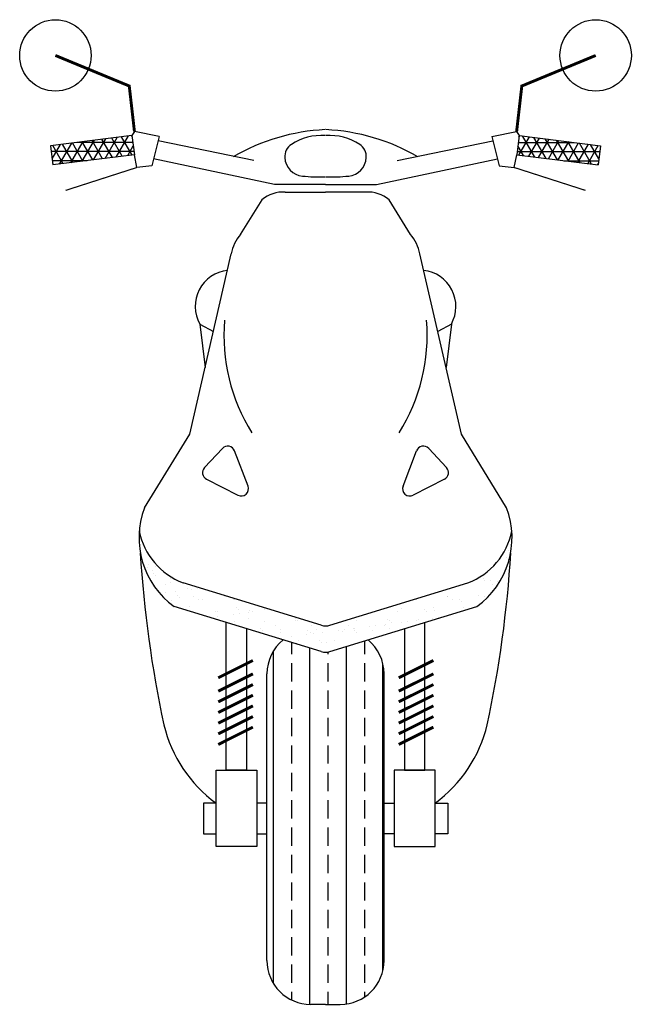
# Model space of a CAD drawing. Extents: x 1.97 to 2.7, y 0.01 to 1.17.
import ezdxf

# ---------------------------------------------------------------- set-up
doc = ezdxf.new("R2010")
doc.units = 0
doc.header["$MEASUREMENT"] = 0
doc.layers.get('0').update_dxf_attribs({"linetype": 'CONTINUOUS'})

# ---------------------------------------------------------------- blocks, each defined once
blk = doc.blocks.new('*X3')
at = {"color": 0}
for p, q in [((13.5441, 2.2084), (13.5441, 2.224)), ((13.6441, 2.2084), (13.6441, 2.2263)), ((13.5191, 1.7575), (13.5191, 2.2127)), ((13.5691, 1.729), (13.5691, 2.2164)), ((13.5941, 2.2084), (13.5941, 2.2111)), ((13.6191, 1.7296), (13.6191, 2.2186)), ((13.5441, 2.1709), (13.5441, 2.1959)), ((13.5941, 2.1709), (13.5941, 2.1959)), ((13.6441, 2.1709), (13.6441, 2.1959)), ((13.6691, 1.7754), (13.6691, 2.1948)), ((13.5441, 2.1334), (13.5441, 2.1584)), ((13.5941, 2.1334), (13.5941, 2.1584)), ((13.6441, 2.1334), (13.6441, 2.1584)), ((13.5441, 2.0959), (13.5441, 2.1209)), ((13.5941, 2.0959), (13.5941, 2.1209)), ((13.6441, 2.0959), (13.6441, 2.1209)), ((13.5441, 2.0584), (13.5441, 2.0834)), ((13.5941, 2.0584), (13.5941, 2.0834)), ((13.6441, 2.0584), (13.6441, 2.0834)), ((13.5441, 2.0209), (13.5441, 2.0459)), ((13.5941, 2.0209), (13.5941, 2.0459)), ((13.6441, 2.0209), (13.6441, 2.0459)), ((13.5441, 1.9834), (13.5441, 2.0084)), ((13.5941, 1.9834), (13.5941, 2.0084)), ((13.6441, 1.9834), (13.6441, 2.0084)), ((13.5441, 1.9459), (13.5441, 1.9709)), ((13.5941, 1.9459), (13.5941, 1.9709)), ((13.6441, 1.9459), (13.6441, 1.9709)), ((13.5441, 1.9084), (13.5441, 1.9334)), ((13.5941, 1.9084), (13.5941, 1.9334)), ((13.6441, 1.9084), (13.6441, 1.9334)), ((13.5441, 1.8709), (13.5441, 1.8959)), ((13.5941, 1.8709), (13.5941, 1.8959)), ((13.6441, 1.8709), (13.6441, 1.8959)), ((13.5441, 1.8334), (13.5441, 1.8584)), ((13.5941, 1.8334), (13.5941, 1.8584)), ((13.6441, 1.8334), (13.6441, 1.8584)), ((13.5441, 1.7959), (13.5441, 1.8209)), ((13.5941, 1.7959), (13.5941, 1.8209)), ((13.6441, 1.7959), (13.6441, 1.8209)), ((13.5441, 1.7584), (13.5441, 1.7834)), ((13.5941, 1.7584), (13.5941, 1.7834)), ((13.6441, 1.7584), (13.6441, 1.7834)), ((13.5441, 1.735), (13.5441, 1.7459)), ((13.5941, 1.729), (13.5941, 1.7459)), ((13.6441, 1.7392), (13.6441, 1.7459))]:
    blk.add_line(p, q, dxfattribs=at)
blk = doc.blocks.new('*X4')
at = {"color": 0}
for p, q in [((13.3353, 2.374), (13.3353, 2.374)), ((13.8404, 2.3507), (13.8404, 2.3507)), ((13.3568, 2.3318), (13.3568, 2.3318)), ((13.8377, 2.341), (13.8377, 2.341)), ((13.8407, 2.3383), (13.8407, 2.3383)), ((13.3463, 2.3266), (13.3463, 2.3266)), ((13.3485, 2.3307), (13.3485, 2.3307)), ((13.3531, 2.3223), (13.3531, 2.3223)), ((13.3546, 2.3188), (13.3546, 2.3188)), ((13.3579, 2.3281), (13.3579, 2.3281)), ((13.3575, 2.3161), (13.3575, 2.3161)), ((13.3774, 2.3069), (13.3774, 2.3069)), ((13.3782, 2.3121), (13.3782, 2.3121)), ((13.7869, 2.3056), (13.7869, 2.3056)), ((13.8065, 2.3115), (13.8065, 2.3115)), ((13.8087, 2.3084), (13.8087, 2.3084)), ((13.817, 2.3095), (13.817, 2.3095)), ((13.8258, 2.3077), (13.8258, 2.3077)), ((13.83, 2.3112), (13.83, 2.3112)), ((13.3589, 2.2973), (13.3589, 2.2973)), ((13.3714, 2.3033), (13.3714, 2.3033)), ((13.3716, 2.2923), (13.3716, 2.2923)), ((13.3846, 2.294), (13.3846, 2.294)), ((13.4008, 2.2979), (13.4008, 2.2979)), ((13.4063, 2.2969), (13.4063, 2.2969)), ((13.4146, 2.298), (13.4146, 2.298)), ((13.7584, 2.2975), (13.7584, 2.2975)), ((13.7789, 2.3035), (13.7789, 2.3035)), ((13.8198, 2.3033), (13.8198, 2.3033)), ((13.3792, 2.2813), (13.3792, 2.2813)), ((13.3874, 2.2888), (13.3874, 2.2888)), ((13.3903, 2.2861), (13.3903, 2.2861)), ((13.4091, 2.2867), (13.4091, 2.2867)), ((13.4158, 2.2824), (13.4158, 2.2824)), ((13.4224, 2.2828), (13.4224, 2.2828)), ((13.4523, 2.2873), (13.4523, 2.2873)), ((13.4643, 2.2834), (13.4643, 2.2834)), ((13.4657, 2.2825), (13.4657, 2.2825)), ((13.7148, 2.2829), (13.7148, 2.2829)), ((13.7573, 2.287), (13.7573, 2.287)), ((13.7579, 2.2873), (13.7579, 2.2873)), ((13.7646, 2.283), (13.7646, 2.283)), ((13.7743, 2.2829), (13.7743, 2.2829)), ((13.7773, 2.2802), (13.7773, 2.2802)), ((13.8005, 2.2885), (13.8005, 2.2885)), ((13.8077, 2.2874), (13.8077, 2.2874)), ((13.4042, 2.2733), (13.4042, 2.2733)), ((13.4401, 2.2669), (13.4401, 2.2669)), ((13.4427, 2.2668), (13.4427, 2.2668)), ((13.4682, 2.2727), (13.4682, 2.2727)), ((13.4712, 2.27), (13.4712, 2.27)), ((13.4725, 2.2642), (13.4725, 2.2642)), ((13.4855, 2.2659), (13.4855, 2.2659)), ((13.4859, 2.2684), (13.4859, 2.2684)), ((13.4899, 2.267), (13.4899, 2.267)), ((13.5072, 2.2687), (13.5072, 2.2687)), ((13.6892, 2.2673), (13.6892, 2.2673)), ((13.6948, 2.2706), (13.6948, 2.2706)), ((13.7262, 2.2688), (13.7262, 2.2688)), ((13.7292, 2.2661), (13.7292, 2.2661)), ((13.738, 2.2722), (13.738, 2.2722)), ((13.7391, 2.2674), (13.7391, 2.2674)), ((13.7799, 2.2727), (13.7799, 2.2727)), ((13.4424, 2.2602), (13.4424, 2.2602)), ((13.4641, 2.2631), (13.4641, 2.2631)), ((13.4653, 2.2526), (13.4653, 2.2526)), ((13.4851, 2.2573), (13.4851, 2.2573)), ((13.5062, 2.2524), (13.5062, 2.2524)), ((13.5491, 2.2567), (13.5491, 2.2567)), ((13.5495, 2.2539), (13.5495, 2.2539)), ((13.5521, 2.254), (13.5521, 2.254)), ((13.6323, 2.2543), (13.6323, 2.2543)), ((13.6755, 2.2558), (13.6755, 2.2558)), ((13.6781, 2.2548), (13.6781, 2.2548)), ((13.6811, 2.2521), (13.6811, 2.2521)), ((13.6942, 2.2519), (13.6942, 2.2519)), ((13.7026, 2.253), (13.7026, 2.253)), ((13.7156, 2.2547), (13.7156, 2.2547)), ((13.7174, 2.2563), (13.7174, 2.2563)), ((13.7373, 2.2576), (13.7373, 2.2576)), ((13.7456, 2.2587), (13.7456, 2.2587)), ((13.4718, 2.2467), (13.4718, 2.2467)), ((13.501, 2.2427), (13.501, 2.2427)), ((13.504, 2.24), (13.504, 2.24)), ((13.5217, 2.2468), (13.5217, 2.2468)), ((13.5284, 2.2425), (13.5284, 2.2425)), ((13.5288, 2.2381), (13.5288, 2.2381)), ((13.566, 2.2413), (13.566, 2.2413)), ((13.5698, 2.2379), (13.5698, 2.2379)), ((13.5715, 2.2469), (13.5715, 2.2469)), ((13.5782, 2.2426), (13.5782, 2.2426)), ((13.5864, 2.2377), (13.5864, 2.2377)), ((13.6081, 2.2406), (13.6081, 2.2406)), ((13.613, 2.2394), (13.613, 2.2394)), ((13.6164, 2.2417), (13.6164, 2.2417)), ((13.6213, 2.247), (13.6213, 2.247)), ((13.6281, 2.2427), (13.6281, 2.2427)), ((13.6294, 2.2434), (13.6294, 2.2434)), ((13.63, 2.2407), (13.63, 2.2407)), ((13.633, 2.238), (13.633, 2.238)), ((13.6512, 2.2463), (13.6512, 2.2463)), ((13.6549, 2.24), (13.6549, 2.24)), ((13.6595, 2.2473), (13.6595, 2.2473)), ((13.6711, 2.2471), (13.6711, 2.2471)), ((13.6725, 2.2491), (13.6725, 2.2491)), ((13.6779, 2.2428), (13.6779, 2.2428)), ((13.5303, 2.2303), (13.5303, 2.2303)), ((13.5433, 2.232), (13.5433, 2.232)), ((13.5527, 2.227), (13.5527, 2.227)), ((13.565, 2.2349), (13.565, 2.2349)), ((13.5734, 2.236), (13.5734, 2.236)), ((13.5819, 2.2267), (13.5819, 2.2267)), ((13.5849, 2.224), (13.5849, 2.224)), ((13.5923, 2.2236), (13.5923, 2.2236)), ((13.6025, 2.2271), (13.6025, 2.2271)), ((13.6333, 2.2234), (13.6333, 2.2234)), ((13.5505, 2.2231), (13.5505, 2.2231))]:
    blk.add_line(p, q, dxfattribs=at)
blk = doc.blocks.new('*X5')
at = {"color": 0}
for p, q in [((13.2571, 2.8828), (13.2738, 2.9116)), ((13.285, 2.8862), (13.2706, 2.9112)), ((13.2727, 2.8847), (13.2893, 2.9135)), ((13.2984, 2.8879), (13.284, 2.9129)), ((13.2883, 2.8867), (13.3049, 2.9155)), ((13.3119, 2.8896), (13.2975, 2.9146)), ((13.3038, 2.8886), (13.3205, 2.9174)), ((13.3254, 2.8913), (13.311, 2.9162)), ((13.3254, 2.9162), (13.3244, 2.9179)), ((13.2158, 2.8861), (13.2271, 2.9058)), ((13.2311, 2.8795), (13.2167, 2.9045)), ((13.226, 2.8789), (13.2427, 2.9077)), ((13.2446, 2.8812), (13.2302, 2.9062)), ((13.2416, 2.8808), (13.2582, 2.9097)), ((13.2581, 2.8829), (13.2436, 2.9078)), ((13.3263, 2.9086), (13.2499, 2.9086)), ((13.2715, 2.8846), (13.2571, 2.9095)), ((13.3194, 2.8905), (13.327, 2.9037)), ((13.3279, 2.8961), (13.2145, 2.8961)), ((13.2639, 2.8836), (13.2161, 2.8836)), ((13.2177, 2.8778), (13.2166, 2.8797))]:
    blk.add_line(p, q, dxfattribs=at)
blk = doc.blocks.new('*X6')
at = {"color": 0}
for p, q in [((13.8554, 2.9162), (13.8563, 2.9179)), ((13.8554, 2.8913), (13.8698, 2.9162)), ((13.8769, 2.8886), (13.8603, 2.9174)), ((13.8688, 2.8896), (13.8833, 2.9146)), ((13.8925, 2.8867), (13.8759, 2.9155)), ((13.8823, 2.8879), (13.8967, 2.9129)), ((13.9081, 2.8847), (13.8914, 2.9135)), ((13.8958, 2.8862), (13.9102, 2.9112)), ((13.9236, 2.8828), (13.907, 2.9116)), ((13.8614, 2.8905), (13.8538, 2.9037)), ((13.8544, 2.9086), (13.9309, 2.9086)), ((13.9092, 2.8846), (13.9236, 2.9095)), ((13.9392, 2.8808), (13.9225, 2.9097)), ((13.9227, 2.8829), (13.9371, 2.9078)), ((13.9362, 2.8812), (13.9506, 2.9062)), ((13.9547, 2.8789), (13.9381, 2.9077)), ((13.9496, 2.8795), (13.964, 2.9045)), ((13.965, 2.8861), (13.9536, 2.9058)), ((13.8528, 2.8961), (13.9662, 2.8961)), ((13.9169, 2.8836), (13.9647, 2.8836)), ((13.9631, 2.8778), (13.9642, 2.8797))]:
    blk.add_line(p, q, dxfattribs=at)
blk = doc.blocks.new('Scooterf')
for p, q in [((-0.0325, 2.8771), (-0.1441, 2.8632)), ((-0.0291, 2.8828), (-0.0325, 2.8771)), ((-0.0325, 2.8771), (-0.0292, 2.8508)), ((0.0048, 2.8759), (-0.0291, 2.8828)), ((0.0048, 2.8759), (-0.0052, 2.8358)), ((0.4606, 2.8759), (0.4945, 2.8828)), ((0.4606, 2.8759), (0.4706, 2.8358)), ((0.4945, 2.8828), (0.4979, 2.8771)), ((0.4979, 2.8771), (0.4946, 2.8508)), ((0.4979, 2.8771), (0.6095, 2.8632)), ((-0.1441, 2.8632), (-0.1408, 2.8369)), ((0.1344, 2.8428), (0.0033, 2.8699)), ((0.331, 2.8428), (0.4621, 2.8699)), ((0.6095, 2.8632), (0.6063, 2.8369)), ((-0.0292, 2.8508), (-0.1408, 2.8369)), ((-0.0257, 2.8334), (-0.0292, 2.8508)), ((0.1629, 2.8102), (-0.0029, 2.8453)), ((0.3025, 2.8102), (0.4683, 2.8453)), ((0.4911, 2.8334), (0.4946, 2.8508)), ((0.4946, 2.8508), (0.6063, 2.8369)), ((-0.0052, 2.8358), (-0.0257, 2.8334)), ((0.4706, 2.8358), (0.4911, 2.8334)), ((0.2327, 2.8102), (0.1629, 2.8102)), ((0.2327, 2.8102), (0.3025, 2.8102)), ((0.0914, 2.4489), (0.0669, 2.4226)), ((0.1266, 2.3974), (0.108, 2.4457)), ((0.3389, 2.3974), (0.3574, 2.4457)), ((0.3741, 2.4489), (0.3986, 2.4226)), ((0.0696, 2.4069), (0.1127, 2.3849)), ((0.3958, 2.4069), (0.3527, 2.3849)), ((0.1525, 1.7481), (0.1525, 2.1404)), ((0.3129, 1.7481), (0.3129, 2.1404)), ((0.2327, 1.6881), (0.2125, 1.6881)), ((0.2327, 1.6881), (0.2529, 1.6881))]:
    blk.add_line(p, q)
at = {"color": 1}
for p, q in [((0.1776, 2.7997), (0.2327, 2.7997)), ((0.2878, 2.7997), (0.2327, 2.7997)), ((0.1163, 2.7418), (0.1457, 2.789)), ((0.3491, 2.7418), (0.3197, 2.789)), ((0.0466, 2.4685), (0.1035, 2.715)), ((0.4188, 2.4685), (0.3619, 2.715)), ((0.0603, 2.6191), (0.0676, 2.5595)), ((0.0603, 2.6191), (0.079, 2.6089)), ((0.4051, 2.6191), (0.3864, 2.6089)), ((0.4051, 2.6191), (0.3978, 2.5595)), ((-0.0154, 2.3677), (0.0466, 2.4685)), ((0.4808, 2.3677), (0.4188, 2.4685)), ((0.2269, 2.1708), (0.0253, 2.2324)), ((0.2385, 2.1708), (0.4401, 2.2324))]:
    blk.add_line(p, q, dxfattribs=at)
at = {"color": 7}
for p, q in [((0.2268, 2.2069), (0.0376, 2.265)), ((0.2386, 2.2069), (0.4278, 2.265))]:
    blk.add_line(p, q, dxfattribs=at)
for points, const_width in [([(-0.1374, 2.9867), (-0.0362, 2.9449), (-0.0291, 2.8828)], 0.004), ([(0.6028, 2.9867), (0.5016, 2.9449), (0.4945, 2.8828)], 0.004), ([(-0.0257, 2.8334), (-0.1234, 2.802)], 0.0016), ([(0.4911, 2.8334), (0.5888, 2.802)], 0.0016), ([(0.0857, 2.135), (0.1332, 2.1587)], 0.004), ([(0.333, 2.135), (0.3805, 2.1587)], 0.004), ([(0.0857, 2.1167), (0.1332, 2.1404)], 0.004), ([(0.333, 2.1167), (0.3805, 2.1404)], 0.004), ([(0.0857, 2.1021), (0.1332, 2.1258)], 0.004), ([(0.333, 2.1021), (0.3805, 2.1258)], 0.004), ([(0.0857, 2.0875), (0.1332, 2.1112)], 0.004), ([(0.333, 2.0875), (0.3805, 2.1112)], 0.004), ([(0.0857, 2.0729), (0.1332, 2.0966)], 0.004), ([(0.333, 2.0729), (0.3805, 2.0966)], 0.004), ([(0.0857, 2.0583), (0.1332, 2.082)], 0.004), ([(0.333, 2.0583), (0.3805, 2.082)], 0.004), ([(0.0857, 2.0437), (0.1332, 2.0675)], 0.004), ([(0.333, 2.0437), (0.3805, 2.0675)], 0.004)]:
    blk.add_lwpolyline(points, dxfattribs=dict(const_width=const_width))
for points in [[(0.1246, 2.202), (0.1246, 2.0087), (0.0967, 2.0087), (0.0967, 2.2106)], [(0.3408, 2.202), (0.3408, 2.0087), (0.3688, 2.0087), (0.3688, 2.2106)], [(0.0827, 1.9634), (0.0653, 1.9634), (0.0653, 1.9216), (0.0827, 1.9216)], [(0.1385, 1.9216), (0.1525, 1.9216), (0.1525, 1.9634), (0.1385, 1.9634)], [(0.3269, 1.9216), (0.3129, 1.9216), (0.3129, 1.9634), (0.3269, 1.9634)], [(0.3827, 1.9634), (0.4002, 1.9634), (0.4002, 1.9216), (0.3827, 1.9216)]]:
    blk.add_lwpolyline(points)
for points in [[(0.1385, 1.9042), (0.0827, 1.9042), (0.0827, 2.0087), (0.1385, 2.0087)], [(0.3269, 1.9042), (0.3827, 1.9042), (0.3827, 2.0087), (0.3269, 2.0087)]]:
    blk.add_lwpolyline(points, close=True)
for centre in [(-0.1374, 2.9867), (0.6028, 2.9867)]:
    blk.add_circle(centre, 0.0489)
for centre, radius, start, end in [((0.2455, 2.6085), 0.277, 92.7247, 120.218), ((0.2199, 2.6085), 0.277, 59.782, 87.2753), ((0.2268, 2.803), 0.0742, 85.7386, 123.4719), ((0.2386, 2.803), 0.0742, 56.5281, 94.2614), ((0.1971, 2.848), 0.0203, 123.4719, 183.3468), ((0.2683, 2.848), 0.0203, 356.6532, 56.5281), ((0.2037, 2.8484), 0.0269, 183.3468, 264.3789), ((0.2617, 2.8484), 0.0269, 275.6211, 356.6532), ((0.2243, 3.0583), 0.2378, 264.3789, 271.93), ((0.2411, 3.0583), 0.2378, 268.07, 275.6211), ((0.0987, 2.4421), 0.01, 20.9781, 137.111), ((0.3667, 2.4421), 0.01, 42.889, 159.0219), ((0.0742, 2.4158), 0.01, 137.111, 242.9531), ((0.3912, 2.4158), 0.01, 297.0469, 42.889), ((0.1172, 2.3938), 0.01, 242.9531, 20.9781), ((0.3482, 2.3938), 0.01, 159.0219, 297.0469), ((0.071, 2.3541), 0.0952, 191.0122, 249.4724), ((0.3944, 2.3541), 0.0952, 290.5276, 348.9878), ((0.2125, 2.1404), 0.06, 129.2965, 180), ((0.2529, 2.1404), 0.06, 0, 50.7035), ((0.2125, 1.7481), 0.06, 180, 270), ((0.2529, 1.7481), 0.06, 270, 0)]:
    blk.add_arc(centre, radius, start, end)
at = {"color": 1}
for centre, radius, start, end in [((0.1743, 2.7564), 0.0434, 85.749, 131.3575), ((0.2911, 2.7564), 0.0434, 48.6425, 94.251), ((0.1573, 2.7058), 0.0545, 138.7285, 170.2951), ((0.3081, 2.7058), 0.0545, 9.7049, 41.2715), ((0.3448, 2.604), 0.2514, 175.3834, 212.1065), ((0.1206, 2.604), 0.2514, 327.8935, 4.6166), ((0.0942, 2.3269), 0.117, 159.5679, 233.91), ((0.3712, 2.3269), 0.117, 306.09, 20.4321), ((1.5651, 2.4042), 1.5893, 183.5464, 192.112), ((-1.0997, 2.4042), 1.5893, 347.888, 356.4536), ((0.2327, 2.1899), 0.02, 253.0092, 286.9908), ((0.1933, 2.1145), 0.1873, 193.4933, 233.805), ((0.2721, 2.1145), 0.1873, 306.195, 346.5067)]:
    blk.add_arc(centre, radius, start, end, dxfattribs=at)
at = {"color": 5}
for centre, start, end in [((0.1038, 2.6431), 96.3352, 208.8528), ((0.3616, 2.6431), 331.1472, 83.6648)]:
    blk.add_arc(centre, 0.0497, start, end, dxfattribs=at)
at = {"color": 7}
blk.add_arc((0.2327, 2.226), 0.02, 252.9316, 287.0684, dxfattribs=at)
at = {"linetype": 'Continuous'}
for name in ['*X5', '*X6', '*X3']:
    blk.add_blockref(name, (-13.3577, -0.0409), dxfattribs=at)
at = {"color": 7, "linetype": 'Continuous'}
blk.add_blockref('*X4', (-13.3577, -0.0409), dxfattribs=at)

msp = doc.modelspace()

# ---------------------------------------------------------------- block references
at = {"xscale": 0.866, "yscale": 0.866, "zscale": 0.866}
msp.add_blockref('Scooterf', (2.1314, -1.4569), dxfattribs=at)

doc.saveas('drawing.dxf')
